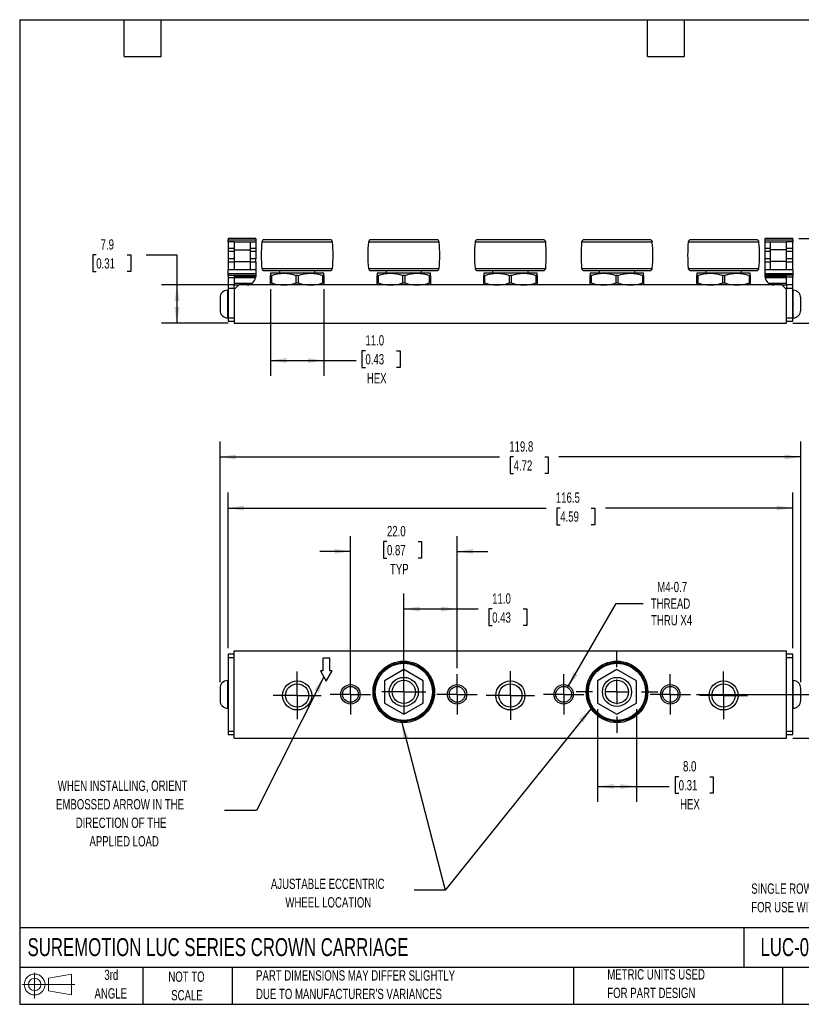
# Model space of a CAD drawing. Header units: millimetres. Extents: x 6 to 273, y 6 to 210.
# Tile 1 of 3: x 6 to 168, y 6 to 210. Entities that reach past the tile are written whole.
import ezdxf

# ---------------------------------------------------------------- set-up
doc = ezdxf.new("R2010")
doc.units = ezdxf.units.MM
doc.linetypes.add('CENTERX2', pattern=[20.32, 12.7, -2.54, 2.54, -2.54])
doc.layers.add('CENTER', color=40, linetype='CENTERX2')
doc.layers.add('SLD-DEFPOINTS', color=7, linetype='Continuous')
doc.layers.add('DIMENSIONS', color=140, linetype='Continuous', lineweight=25)
doc.layers.add('TEXT', color=140, linetype='Continuous', lineweight=25)
doc.styles.add('SLDTEXTSTYLE0', font='TXT', dxfattribs={"width": 0.7})
doc.dimstyles.new('SLDDIMSTYLE0', dxfattribs={"dimtxt": 2.158008, "dimasz": 3.302, "dimexe": 0, "dimexo": 0.0625, "dimgap": 0.539502, "dimtad": 0, "dimtih": 1, "dimtoh": 1, "dimrnd": 1e-09, "dimzin": 4, "dimdsep": 46, "dimtxsty": 'SLDTEXTSTYLE0', "dimsah": 1, "dimcen": 0.09, "dimadec": 0, "dimazin": 1, "dimtfac": 1, "dimtmove": 0, "dimatfit": 0, "dimfxl": 0, "dimfrac": 2, "dimtolj": 1, "dimtzin": 12, "dimarcsym": 0})
doc.dimstyles.new('SLDDIMSTYLE1', dxfattribs={"dimtxt": 2.158008, "dimasz": 3.302, "dimexe": 0, "dimexo": 0.0625, "dimgap": 0.539502, "dimtad": 0, "dimtih": 1, "dimtoh": 1, "dimrnd": 1e-09, "dimzin": 4, "dimdsep": 46, "dimtxsty": 'SLDTEXTSTYLE0', "dimsah": 1, "dimcen": 0.09, "dimadec": 0, "dimazin": 1, "dimtfac": 1, "dimtofl": 0, "dimtmove": 0, "dimatfit": 3, "dimfxl": 0, "dimfrac": 2, "dimtolj": 1, "dimtzin": 12, "dimarcsym": 0})
doc.dimstyles.new('SLDDIMSTYLE2', dxfattribs={"dimtxt": 2.158008, "dimasz": 3.302, "dimexe": 0, "dimexo": 0.0625, "dimgap": 0.539502, "dimtad": 0, "dimtih": 1, "dimtoh": 1, "dimrnd": 1e-09, "dimzin": 12, "dimdsep": 46, "dimtxsty": 'SLDTEXTSTYLE0', "dimsah": 1, "dimcen": 0, "dimadec": 0, "dimazin": 3, "dimtfac": 1, "dimtofl": 0, "dimtmove": 0, "dimatfit": 3, "dimfxl": 0, "dimfrac": 2, "dimtolj": 1, "dimtzin": 12, "dimarcsym": 0})
doc.dimstyles.new('SLDDIMSTYLE3', dxfattribs={"dimtxt": 2.158008, "dimasz": 3.302, "dimexe": 0, "dimexo": 0.0625, "dimgap": 0.539502, "dimtad": 0, "dimtih": 1, "dimtoh": 1, "dimrnd": 1e-09, "dimzin": 12, "dimdsep": 46, "dimtxsty": 'SLDTEXTSTYLE0', "dimsah": 1, "dimcen": 0.09, "dimadec": 0, "dimazin": 3, "dimtfac": 1, "dimtofl": 0, "dimtmove": 0, "dimatfit": 3, "dimfxl": 0, "dimfrac": 2, "dimtolj": 1, "dimtzin": 12, "dimarcsym": 0})
doc.dimstyles.new('SLDDIMSTYLE4', dxfattribs={"dimtxt": 0.18, "dimasz": 3.302, "dimexe": 0, "dimexo": 0.0625, "dimgap": 0, "dimtad": 0, "dimtih": 1, "dimtoh": 1, "dimdec": 0, "dimrnd": 1e-09, "dimzin": 0, "dimdsep": 46, "dimtxsty": 'Standard', "dimsah": 1, "dimcen": 0.09, "dimadec": 0, "dimazin": 0, "dimtfac": 3.302, "dimtdec": 0, "dimtofl": 0, "dimtmove": 0, "dimatfit": 3, "dimfxl": 0, "dimfrac": 2, "dimtolj": 1, "dimtzin": 0, "dimarcsym": 0})
doc.dimstyles.new('SLDDIMSTYLE6', dxfattribs={"dimtxt": 2.158008, "dimasz": 3.302, "dimexe": 0, "dimexo": 0.0625, "dimgap": 0.539502, "dimtad": 0, "dimtih": 1, "dimtoh": 1, "dimrnd": 1e-09, "dimzin": 12, "dimdsep": 46, "dimtxsty": 'SLDTEXTSTYLE0', "dimsah": 1, "dimcen": 0.09, "dimadec": 0, "dimazin": 3, "dimtfac": 1, "dimtmove": 0, "dimatfit": 0, "dimfxl": 0, "dimfrac": 2, "dimtolj": 1, "dimtzin": 12, "dimarcsym": 0})

# ---------------------------------------------------------------- blocks, each defined once
blk = doc.blocks.new('Block11')
at = {"color": 7, "linetype": 'Continuous', "lineweight": 18}
for p, q in [((2.59, 5.31), (2.59, 0)), ((5.48, 4.17), (10.18, 5.03)), ((5.48, 1.6), (5.48, 4.17)), ((10.18, 5.03), (10.18, 0.73)), ((0, 2.88), (10.87, 2.88)), ((5.48, 1.6), (10.18, 0.73))]:
    blk.add_line(p, q, dxfattribs=at)
for radius in [2.15, 1.29]:
    blk.add_circle((2.59, 2.88), radius, dxfattribs=at)
blk = doc.blocks.new('Block12')
at = {"layer": 'SLD-DEFPOINTS'}
blk.add_blockref('Block11', (0, 0), dxfattribs=at)
blk = doc.blocks.new('_D')
at = {"layer": 'DIMENSIONS'}
for p, q in [((74.61, 71.59), (74.61, 102.99)), ((82.14, 101.84), (81.41, 101.84)), ((81.41, 101.84), (81.41, 98.41)), ((88.55, 101.84), (89.28, 101.84)), ((89.28, 101.84), (89.28, 98.41)), ((96.61, 75.75), (96.61, 102.99)), ((74.61, 99.82), (68.26, 99.82)), ((96.61, 99.82), (102.96, 99.82)), ((81.41, 98.41), (82.14, 98.41)), ((89.28, 98.41), (88.55, 98.41))]:
    blk.add_line(p, q, dxfattribs=at)
for points in [[(74.61, 99.82), (71.31, 100.33), (71.31, 99.31)], [(96.61, 99.82), (99.91, 99.31), (99.91, 100.33)]]:
    blk.add_solid(points, dxfattribs=at)
at = {"layer": 'DIMENSIONS', "char_height": 2.117, "attachment_point": 1, "style": 'SLDTEXTSTYLE0'}
for s, insert in [('22.0', (82.14, 105.05)), ('0.87', (82.14, 101.14)), ('TYP', (82.76, 97.22))]:
    blk.add_mtext(s, dxfattribs=dict(at, insert=insert))
blk = doc.blocks.new('_D_1')
at = {"layer": 'DIMENSIONS'}
for p, q in [((146.03, 70.32), (178.84, 70.32)), ((175.66, 70.32), (175.66, 61.3)), ((165.87, 61.3), (178.84, 61.3)), ((175.66, 52.48), (175.66, 61.3)), ((182.01, 52.48), (175.66, 52.48)), ((185.9, 52.48), (185.18, 52.48)), ((185.18, 52.48), (185.18, 49.05)), ((192.32, 52.48), (193.04, 52.48)), ((193.04, 52.48), (193.04, 49.05)), ((185.18, 49.05), (185.9, 49.05)), ((193.04, 49.05), (192.32, 49.05))]:
    blk.add_line(p, q, dxfattribs=at)
for points in [[(175.66, 70.32), (175.15, 67.02), (176.17, 67.02)], [(175.66, 61.3), (176.17, 64.6), (175.15, 64.6)]]:
    blk.add_solid(points, dxfattribs=at)
at = {"layer": 'DIMENSIONS', "char_height": 2.117, "attachment_point": 1, "style": 'SLDTEXTSTYLE0'}
for s, insert in [('9.0', (186.8, 55.69)), ('0.36', (185.9, 51.78))]:
    blk.add_mtext(s, dxfattribs=dict(at, insert=insert))
blk = doc.blocks.new('_D_2')
at = {"layer": 'DIMENSIONS'}
for p, q in [((119.41, 71.72), (129.44, 89.09)), ((129.44, 89.09), (134.99, 89.09))]:
    blk.add_line(p, q, dxfattribs=at)
blk.add_solid([(119.41, 71.72), (121.5, 74.33), (120.62, 74.84)], dxfattribs=at)
at = {"layer": 'DIMENSIONS', "char_height": 2.117, "attachment_point": 1, "style": 'SLDTEXTSTYLE0'}
for s, insert in [('M4-0.7', (137.9, 93.53)), ('THREAD', (136.58, 90.1)), ('THRU X4', (136.63, 86.67))]:
    blk.add_mtext(s, dxfattribs=dict(at, insert=insert))
blk = doc.blocks.new('_D_3')
at = {"layer": 'DIMENSIONS'}
for p, q in [((85.61, 72.1), (85.61, 91.11)), ((96.61, 75.75), (96.61, 91.11)), ((85.61, 87.94), (96.61, 87.94)), ((96.61, 87.94), (100.93, 87.94)), ((103.85, 87.94), (103.13, 87.94)), ((103.13, 87.94), (103.13, 84.51)), ((110.27, 87.94), (110.99, 87.94)), ((110.99, 87.94), (110.99, 84.51)), ((103.13, 84.51), (103.85, 84.51)), ((110.99, 84.51), (110.27, 84.51))]:
    blk.add_line(p, q, dxfattribs=at)
for points in [[(85.61, 87.94), (88.91, 87.43), (88.91, 88.45)], [(96.61, 87.94), (93.3, 88.45), (93.3, 87.43)]]:
    blk.add_solid(points, dxfattribs=at)
at = {"layer": 'DIMENSIONS', "char_height": 2.117, "attachment_point": 1, "style": 'SLDTEXTSTYLE0'}
for s, insert in [('11.0', (103.85, 91.15)), ('0.43', (103.85, 87.24))]:
    blk.add_mtext(s, dxfattribs=dict(at, insert=insert))
blk = doc.blocks.new('_D_4')
at = {"layer": 'DIMENSIONS'}
for p, q in [((125.6, 67.25), (125.6, 48.13)), ((133.6, 67.25), (133.6, 48.13)), ((142.33, 53.32), (141.6, 53.32)), ((141.6, 53.32), (141.6, 49.89)), ((148.74, 53.32), (149.47, 53.32)), ((149.47, 53.32), (149.47, 49.89)), ((125.6, 51.3), (133.6, 51.3)), ((133.6, 51.3), (140.4, 51.3)), ((141.6, 49.89), (142.33, 49.89)), ((149.47, 49.89), (148.74, 49.89))]:
    blk.add_line(p, q, dxfattribs=at)
for points in [[(125.6, 51.3), (128.9, 50.79), (128.9, 51.81)], [(133.6, 51.3), (130.3, 51.81), (130.3, 50.79)]]:
    blk.add_solid(points, dxfattribs=at)
at = {"layer": 'DIMENSIONS', "char_height": 2.117, "attachment_point": 1, "style": 'SLDTEXTSTYLE0'}
for s, insert in [('8.0', (143.23, 56.53)), ('0.31', (142.33, 52.62)), ('HEX', (142.62, 48.71))]:
    blk.add_mtext(s, dxfattribs=dict(at, insert=insert))
blk = doc.blocks.new('_D_5')
at = {"layer": 'DIMENSIONS'}
for p, q in [((47.69, 72.86), (47.69, 122.49)), ((167.52, 72.86), (167.52, 122.49)), ((47.69, 119.31), (105.34, 119.31)), ((108.27, 119.31), (107.54, 119.31)), ((107.54, 119.31), (107.54, 115.88)), ((114.68, 119.31), (115.4, 119.31)), ((115.4, 119.31), (115.4, 115.88)), ((167.52, 119.31), (117.6, 119.31)), ((107.54, 115.88), (108.27, 115.88)), ((115.4, 115.88), (114.68, 115.88))]:
    blk.add_line(p, q, dxfattribs=at)
for points in [[(47.69, 119.31), (50.99, 118.8), (50.99, 119.82)], [(167.52, 119.31), (164.22, 119.82), (164.22, 118.8)]]:
    blk.add_solid(points, dxfattribs=at)
at = {"layer": 'DIMENSIONS', "char_height": 2.117, "attachment_point": 1, "style": 'SLDTEXTSTYLE0'}
for s, insert in [('119.8', (107.37, 122.52)), ('4.72', (108.27, 118.61))]:
    blk.add_mtext(s, dxfattribs=dict(at, insert=insert))
blk = doc.blocks.new('_D_6')
at = {"layer": 'DIMENSIONS'}
for p, q in [((49.34, 79.86), (49.34, 111.94)), ((165.87, 79.86), (165.87, 111.94)), ((49.34, 108.76), (114.96, 108.76)), ((117.89, 108.76), (117.16, 108.76)), ((117.16, 108.76), (117.16, 105.33)), ((124.3, 108.76), (125.03, 108.76)), ((125.03, 108.76), (125.03, 105.33)), ((165.87, 108.76), (127.23, 108.76)), ((117.16, 105.33), (117.89, 105.33)), ((125.03, 105.33), (124.3, 105.33))]:
    blk.add_line(p, q, dxfattribs=at)
for points in [[(49.34, 108.76), (52.64, 108.26), (52.64, 109.27)], [(165.87, 108.76), (162.57, 109.27), (162.57, 108.26)]]:
    blk.add_solid(points, dxfattribs=at)
at = {"layer": 'DIMENSIONS', "char_height": 2.117, "attachment_point": 1, "style": 'SLDTEXTSTYLE0'}
for s, insert in [('116.5', (116.99, 111.98)), ('4.59', (117.89, 108.06))]:
    blk.add_mtext(s, dxfattribs=dict(at, insert=insert))
blk = doc.blocks.new('SW_CENTERMARKSYMBOL_0')
at = {"layer": 'CENTER', "color": 0}
for p, q in [((0, 2.54), (0, 4.55)), ((0, 0), (0, 2.54)), ((0, 0), (-2.54, 0)), ((0, 0), (0, -2.54)), ((0, 0), (2.54, 0)), ((2.54, 0), (4.55, 0)), ((-2.54, 0), (-4.55, 0)), ((0, -2.54), (0, -4.55))]:
    blk.add_line(p, q, dxfattribs=at)
blk = doc.blocks.new('SW_CENTERMARKSYMBOL_1')
at = {"layer": 'CENTER', "color": 0}
for p, q in [((0, 2.54), (0, 4.9265)), ((0, 0), (0, 2.54)), ((0, 0), (-2.54, 0)), ((0, 0), (0, -2.54)), ((0, 0), (2.54, 0)), ((2.54, 0), (4.9265, 0)), ((-2.54, 0), (-4.9265, 0)), ((0, -2.54), (0, -4.9265))]:
    blk.add_line(p, q, dxfattribs=at)
blk = doc.blocks.new('SW_CENTERMARKSYMBOL_2')
at = {"layer": 'CENTER', "color": 0}
for p, q in [((0, 5.08), (0, 8.4455)), ((0, 0), (0, 2.54)), ((0, 0), (-2.54, 0)), ((0, 0), (0, -2.54)), ((0, 0), (2.54, 0)), ((5.08, 0), (8.4455, 0)), ((-5.08, 0), (-8.4455, 0)), ((0, -5.08), (0, -8.4455))]:
    blk.add_line(p, q, dxfattribs=at)
blk = doc.blocks.new('SW_CENTERMARKSYMBOL_3')
at = {"layer": 'CENTER', "color": 0}
for p, q in [((0, 2.54), (0, 4.9265)), ((0, 0), (0, 2.54)), ((0, 0), (-2.54, 0)), ((0, 0), (0, -2.54)), ((0, 0), (2.54, 0)), ((2.54, 0), (4.9265, 0)), ((-2.54, 0), (-4.9265, 0)), ((0, -2.54), (0, -4.9265))]:
    blk.add_line(p, q, dxfattribs=at)
blk = doc.blocks.new('SW_CENTERMARKSYMBOL_4')
at = {"layer": 'CENTER', "color": 0}
for p, q in [((0, 2.54), (0, 4.9985)), ((0, 0), (0, 2.54)), ((0, 0), (-2.54, 0)), ((0, 0), (0, -2.54)), ((0, 0), (2.54, 0)), ((2.54, 0), (4.9985, 0)), ((-2.54, 0), (-4.9985, 0)), ((0, -2.54), (0, -4.9985))]:
    blk.add_line(p, q, dxfattribs=at)
blk = doc.blocks.new('SW_CENTERMARKSYMBOL_5')
at = {"layer": 'CENTER', "color": 0}
for p, q in [((0, 2.54), (0, 4.161)), ((0, 0), (0, 2.54)), ((0, 0), (-2.54, 0)), ((0, 0), (0, -2.54)), ((0, 0), (2.54, 0)), ((2.54, 0), (4.161, 0)), ((-2.54, 0), (-4.161, 0)), ((0, -2.54), (0, -4.161))]:
    blk.add_line(p, q, dxfattribs=at)
blk = doc.blocks.new('SW_CENTERMARKSYMBOL_6')
at = {"layer": 'CENTER', "color": 0}
for p, q in [((0, 2.54), (0, 4.161)), ((0, 0), (0, 2.54)), ((0, 0), (-2.54, 0)), ((0, 0), (0, -2.54)), ((0, 0), (2.54, 0)), ((2.54, 0), (4.161, 0)), ((-2.54, 0), (-4.161, 0)), ((0, -2.54), (0, -4.161))]:
    blk.add_line(p, q, dxfattribs=at)
blk = doc.blocks.new('SW_CENTERMARKSYMBOL_7')
at = {"layer": 'CENTER', "color": 0}
for p, q in [((0, 2.54), (0, 4.161)), ((0, 0), (0, 2.54)), ((0, 0), (-2.54, 0)), ((0, 0), (0, -2.54)), ((0, 0), (2.54, 0)), ((2.54, 0), (4.161, 0)), ((-2.54, 0), (-4.161, 0)), ((0, -2.54), (0, -4.161))]:
    blk.add_line(p, q, dxfattribs=at)
blk = doc.blocks.new('SW_CENTERMARKSYMBOL_8')
at = {"layer": 'CENTER', "color": 0}
for p, q in [((0, 2.54), (0, 4.161)), ((0, 0), (0, 2.54)), ((0, 0), (-2.54, 0)), ((0, 0), (0, -2.54)), ((0, 0), (2.54, 0)), ((2.54, 0), (4.161, 0)), ((-2.54, 0), (-4.161, 0)), ((0, -2.54), (0, -4.161))]:
    blk.add_line(p, q, dxfattribs=at)
blk = doc.blocks.new('_D_9')
at = {"layer": 'DIMENSIONS'}
for p, q in [((22.15, 161.02), (21.42, 161.02)), ((21.42, 161.02), (21.42, 157.59)), ((28.56, 161.02), (29.29, 161.02)), ((29.29, 161.02), (29.29, 157.59)), ((32.45, 161.02), (38.8, 161.02)), ((38.8, 161.02), (38.8, 154.8)), ((21.42, 157.59), (22.15, 157.59)), ((29.29, 157.59), (28.56, 157.59)), ((50.29, 154.8), (35.63, 154.8)), ((38.8, 154.8), (38.8, 146.92)), ((49.34, 146.92), (35.63, 146.92))]:
    blk.add_line(p, q, dxfattribs=at)
for points in [[(38.8, 154.8), (38.29, 151.5), (39.31, 151.5)], [(38.8, 146.92), (39.31, 150.23), (38.29, 150.23)]]:
    blk.add_solid(points, dxfattribs=at)
at = {"layer": 'DIMENSIONS', "char_height": 2.117, "attachment_point": 1, "style": 'SLDTEXTSTYLE0'}
for s, insert in [('7.9', (23.05, 164.23)), ('0.31', (22.15, 160.32))]:
    blk.add_mtext(s, dxfattribs=dict(at, insert=insert))
blk = doc.blocks.new('_D_10')
at = {"layer": 'DIMENSIONS'}
for p, q in [((177.52, 164.37), (177.52, 170.72)), ((167.14, 164.37), (180.7, 164.37)), ((174.31, 154.75), (173.59, 154.75)), ((173.59, 154.75), (173.59, 151.32)), ((180.73, 154.75), (181.45, 154.75)), ((181.45, 154.75), (181.45, 151.32)), ((173.59, 151.32), (174.31, 151.32)), ((181.45, 151.32), (180.73, 151.32)), ((165.87, 146.92), (180.7, 146.92)), ((177.52, 146.92), (177.52, 140.57))]:
    blk.add_line(p, q, dxfattribs=at)
for points in [[(177.52, 164.37), (178.03, 167.68), (177.01, 167.68)], [(177.52, 146.92), (177.01, 143.62), (178.03, 143.62)]]:
    blk.add_solid(points, dxfattribs=at)
at = {"layer": 'DIMENSIONS', "char_height": 2.117, "attachment_point": 1, "style": 'SLDTEXTSTYLE0'}
for s, insert in [('17.5', (174.31, 157.97)), ('0.69', (174.31, 154.05))]:
    blk.add_mtext(s, dxfattribs=dict(at, insert=insert))
blk = doc.blocks.new('_D_11')
at = {"layer": 'DIMENSIONS'}
for p, q in [((58.11, 153.96), (58.11, 136.04)), ((69.11, 153.96), (69.11, 136.04)), ((77.69, 141.23), (76.96, 141.23)), ((76.96, 141.23), (76.96, 137.8)), ((84.1, 141.23), (84.83, 141.23)), ((84.83, 141.23), (84.83, 137.8)), ((58.11, 139.21), (69.11, 139.21)), ((69.11, 139.21), (75.76, 139.21)), ((76.96, 137.8), (77.69, 137.8)), ((84.83, 137.8), (84.1, 137.8))]:
    blk.add_line(p, q, dxfattribs=at)
for points in [[(58.11, 139.21), (61.41, 138.7), (61.41, 139.72)], [(69.11, 139.21), (65.81, 139.72), (65.81, 138.7)]]:
    blk.add_solid(points, dxfattribs=at)
at = {"layer": 'DIMENSIONS', "char_height": 2.117, "attachment_point": 1, "style": 'SLDTEXTSTYLE0'}
for s, insert in [('11.0', (77.69, 144.44)), ('0.43', (77.69, 140.53)), ('HEX', (77.98, 136.62))]:
    blk.add_mtext(s, dxfattribs=dict(at, insert=insert))

msp = doc.modelspace()

# ---------------------------------------------------------------- linework, layer by layer
for p, q in [((55.051, 164.375), (49.336, 164.375)), ((49.336, 164.375), (49.336, 164.13)), ((49.336, 164.13), (55.051, 164.13)), ((49.336, 163.74), (49.336, 164.13)), ((50.606, 163.74), (49.336, 163.74)), ((49.336, 163.74), (49.336, 162.36)), ((50.606, 163.74), (50.606, 162.089)), ((50.606, 163.74), (53.906, 163.74)), ((53.906, 163.74), (53.906, 162.089)), ((53.906, 163.74), (55.051, 163.74)), ((55.051, 164.375), (55.051, 164.13)), ((55.051, 164.13), (55.051, 163.74)), ((55.051, 163.74), (55.051, 162.36)), ((70.905, 163.658), (56.317, 163.658)), ((92.901, 163.658), (78.313, 163.658)), ((114.897, 163.658), (100.31, 163.658)), ((136.894, 163.658), (122.306, 163.658)), ((158.89, 163.658), (144.302, 163.658)), ((165.871, 164.375), (160.156, 164.375)), ((160.156, 164.13), (160.156, 164.375)), ((160.156, 164.13), (165.871, 164.13)), ((160.156, 163.74), (160.156, 164.13)), ((160.156, 163.74), (161.301, 163.74)), ((160.156, 162.36), (160.156, 163.74)), ((161.301, 163.74), (164.601, 163.74)), ((161.301, 162.089), (161.301, 163.74)), ((164.601, 162.089), (164.601, 163.74)), ((165.871, 163.74), (164.601, 163.74)), ((165.871, 164.13), (165.871, 164.375)), ((165.871, 164.13), (165.871, 163.74)), ((165.871, 162.36), (165.871, 163.74)), ((50.606, 162.36), (49.336, 162.36)), ((49.336, 162.36), (49.336, 161.768)), ((49.336, 161.768), (50.606, 161.768)), ((49.336, 161.768), (49.336, 160.175)), ((50.606, 162.089), (50.606, 159.676)), ((50.606, 162.089), (53.906, 162.089)), ((55.051, 162.36), (53.906, 162.36)), ((53.906, 162.089), (53.906, 159.676)), ((53.906, 161.768), (55.051, 161.768)), ((55.051, 162.36), (55.051, 161.768)), ((55.051, 161.768), (55.051, 160.175)), ((161.301, 162.36), (160.156, 162.36)), ((160.156, 161.768), (160.156, 162.36)), ((160.156, 161.768), (161.301, 161.768)), ((160.156, 160.175), (160.156, 161.768)), ((161.301, 159.676), (161.301, 162.089)), ((164.601, 162.089), (161.301, 162.089)), ((165.871, 162.36), (164.601, 162.36)), ((164.601, 159.676), (164.601, 162.089)), ((164.601, 161.768), (165.871, 161.768)), ((165.871, 161.768), (165.871, 162.36)), ((165.871, 160.175), (165.871, 161.768)), ((50.606, 160.175), (49.336, 160.175)), ((49.336, 160.175), (49.336, 159.582)), ((49.336, 159.582), (50.606, 159.582)), ((49.336, 159.582), (49.336, 157.934)), ((50.606, 159.676), (53.906, 159.676)), ((50.606, 159.676), (50.606, 158.025)), ((55.051, 160.175), (53.906, 160.175)), ((53.906, 159.676), (53.906, 158.025)), ((53.906, 159.582), (55.051, 159.582)), ((55.051, 159.582), (55.051, 160.175)), ((55.051, 159.582), (55.051, 157.934)), ((161.301, 160.175), (160.156, 160.175)), ((160.156, 159.582), (160.156, 160.175)), ((160.156, 159.582), (161.301, 159.582)), ((160.156, 157.934), (160.156, 159.582)), ((164.601, 159.676), (161.301, 159.676)), ((161.301, 158.025), (161.301, 159.676)), ((165.871, 160.175), (164.601, 160.175)), ((164.601, 158.025), (164.601, 159.676)), ((164.601, 159.582), (165.871, 159.582)), ((165.871, 159.582), (165.871, 160.175)), ((165.871, 157.934), (165.871, 159.582)), ((55.051, 157.934), (49.336, 157.934)), ((49.336, 157.136), (49.336, 157.934)), ((55.051, 157.136), (49.336, 157.136)), ((49.336, 156.755), (49.336, 157.136)), ((50.606, 156.755), (49.336, 156.755)), ((49.336, 156.755), (49.336, 156.378)), ((50.606, 158.025), (53.906, 158.025)), ((55.051, 156.755), (50.606, 156.755)), ((50.606, 156.755), (50.606, 156.378)), ((55.048, 156.475), (50.606, 156.475)), ((55.051, 157.934), (55.051, 157.136)), ((55.051, 157.136), (55.051, 156.755)), ((55.051, 156.755), (55.051, 156.579)), ((56.317, 158.232), (70.905, 158.232)), ((60.861, 157.212), (58.11, 157.212)), ((58.293, 156.78), (58.11, 156.78)), ((58.11, 155.23), (58.11, 156.78)), ((58.293, 156.78), (58.293, 155.23)), ((59.944, 157.77), (59.944, 157.212)), ((66.361, 157.212), (60.861, 157.212)), ((63.794, 156.78), (63.428, 156.78)), ((63.428, 155.23), (63.428, 156.78)), ((63.794, 156.78), (63.794, 155.23)), ((69.111, 157.212), (66.361, 157.212)), ((67.278, 157.212), (67.278, 157.77)), ((68.928, 155.23), (68.928, 156.78)), ((69.111, 156.78), (68.928, 156.78)), ((69.111, 156.78), (69.111, 155.23)), ((78.313, 158.232), (92.901, 158.232)), ((82.857, 157.212), (80.107, 157.212)), ((80.29, 156.78), (80.107, 156.78)), ((80.107, 155.23), (80.107, 156.78)), ((80.29, 156.78), (80.29, 155.23)), ((81.94, 157.77), (81.94, 157.212)), ((88.357, 157.212), (82.857, 157.212)), ((85.79, 156.78), (85.424, 156.78)), ((85.424, 155.23), (85.424, 156.78)), ((85.79, 156.78), (85.79, 155.23)), ((91.108, 157.212), (88.357, 157.212)), ((89.274, 157.212), (89.274, 157.77)), ((90.925, 155.23), (90.925, 156.78)), ((91.108, 156.78), (90.925, 156.78)), ((91.108, 156.78), (91.108, 155.23)), ((100.31, 158.232), (114.897, 158.232)), ((104.853, 157.212), (102.103, 157.212)), ((102.286, 156.78), (102.103, 156.78)), ((102.103, 155.23), (102.103, 156.78)), ((102.286, 156.78), (102.286, 155.23)), ((103.937, 157.77), (103.937, 157.212)), ((110.354, 157.212), (104.853, 157.212)), ((107.786, 156.78), (107.421, 156.78)), ((107.421, 155.23), (107.421, 156.78)), ((107.786, 156.78), (107.786, 155.23)), ((113.104, 157.212), (110.354, 157.212)), ((111.27, 157.212), (111.27, 157.77)), ((112.921, 155.23), (112.921, 156.78)), ((113.104, 156.78), (112.921, 156.78)), ((113.104, 156.78), (113.104, 155.23)), ((122.306, 158.232), (136.894, 158.232)), ((126.85, 157.212), (124.1, 157.212)), ((124.282, 156.78), (124.1, 156.78)), ((124.1, 155.23), (124.1, 156.78)), ((124.282, 156.78), (124.282, 155.23)), ((125.933, 157.77), (125.933, 157.212)), ((132.35, 157.212), (126.85, 157.212)), ((129.783, 156.78), (129.417, 156.78)), ((129.417, 155.23), (129.417, 156.78)), ((129.783, 156.78), (129.783, 155.23)), ((135.1, 157.212), (132.35, 157.212)), ((133.267, 157.212), (133.267, 157.77)), ((134.917, 155.23), (134.917, 156.78)), ((135.1, 156.78), (134.917, 156.78)), ((135.1, 156.78), (135.1, 155.23)), ((144.302, 158.232), (158.89, 158.232)), ((148.846, 157.212), (146.096, 157.212)), ((146.279, 156.78), (146.096, 156.78)), ((146.096, 155.23), (146.096, 156.78)), ((146.279, 156.78), (146.279, 155.23)), ((147.929, 157.77), (147.929, 157.212)), ((154.347, 157.212), (148.846, 157.212)), ((151.779, 156.78), (151.414, 156.78)), ((151.414, 155.23), (151.414, 156.78)), ((151.779, 156.78), (151.779, 155.23)), ((157.097, 157.212), (154.347, 157.212)), ((155.263, 157.212), (155.263, 157.77)), ((156.914, 155.23), (156.914, 156.78)), ((157.097, 156.78), (156.914, 156.78)), ((157.097, 156.78), (157.097, 155.23)), ((165.871, 157.934), (160.156, 157.934)), ((160.156, 157.136), (160.156, 157.934)), ((165.871, 157.136), (160.156, 157.136)), ((160.156, 156.803), (160.156, 157.136)), ((165.871, 156.803), (160.156, 156.803)), ((160.156, 156.755), (160.156, 156.803)), ((164.601, 156.755), (160.156, 156.755)), ((160.156, 156.579), (160.156, 156.755)), ((164.601, 156.475), (160.159, 156.475)), ((161.301, 158.025), (164.601, 158.025)), ((164.601, 156.399), (164.601, 156.755)), ((165.871, 157.934), (165.871, 157.136)), ((165.871, 157.136), (165.871, 156.803)), ((165.871, 156.803), (165.871, 156.399)), ((49.336, 156.378), (50.606, 156.378)), ((49.336, 156.378), (49.336, 154.799)), ((50.606, 154.799), (49.336, 154.799)), ((49.336, 154.799), (49.336, 154.164)), ((50.606, 156.378), (50.606, 154.799)), ((50.606, 156.374), (55.039, 156.374)), ((50.606, 155.18), (54.371, 155.18)), ((51.558, 154.799), (50.606, 153.846)), ((50.606, 154.164), (50.606, 154.799)), ((50.606, 154.799), (51.558, 154.799)), ((163.649, 154.799), (51.558, 154.799)), ((58.11, 155.23), (58.293, 155.23)), ((63.428, 155.23), (63.794, 155.23)), ((68.928, 155.23), (69.111, 155.23)), ((80.107, 155.23), (80.29, 155.23)), ((85.424, 155.23), (85.79, 155.23)), ((90.925, 155.23), (91.108, 155.23)), ((102.103, 155.23), (102.286, 155.23)), ((107.421, 155.23), (107.786, 155.23)), ((112.921, 155.23), (113.104, 155.23)), ((124.1, 155.23), (124.282, 155.23)), ((129.417, 155.23), (129.783, 155.23)), ((134.917, 155.23), (135.1, 155.23)), ((146.096, 155.23), (146.279, 155.23)), ((151.414, 155.23), (151.779, 155.23)), ((156.914, 155.23), (157.097, 155.23)), ((160.168, 156.374), (164.601, 156.374)), ((160.836, 155.18), (164.601, 155.18)), ((164.601, 153.846), (163.649, 154.799)), ((163.649, 154.799), (164.601, 154.799)), ((165.871, 156.399), (164.601, 156.399)), ((164.601, 154.799), (164.601, 156.399)), ((164.601, 154.799), (164.601, 154.164)), ((165.871, 154.799), (164.601, 154.799)), ((165.871, 154.799), (165.871, 156.399)), ((165.871, 154.164), (165.871, 154.799)), ((49.336, 153.712), (49.256, 153.712)), ((49.256, 153.712), (49.256, 148.012)), ((49.336, 154.164), (50.606, 154.164)), ((49.336, 154.164), (49.336, 147.941)), ((50.606, 154.164), (50.606, 153.846)), ((50.606, 153.846), (50.606, 146.925)), ((164.601, 154.164), (165.871, 154.164)), ((164.601, 153.846), (164.601, 154.164)), ((164.601, 146.925), (164.601, 153.846)), ((165.871, 147.941), (165.871, 154.164)), ((165.951, 153.712), (165.871, 153.712)), ((165.951, 150.862), (165.951, 153.712)), ((47.686, 152.142), (47.686, 149.582)), ((165.951, 148.012), (165.951, 150.862)), ((167.521, 150.862), (167.521, 152.142)), ((167.521, 149.582), (167.521, 150.862)), ((49.256, 148.012), (49.336, 148.012)), ((50.606, 147.941), (49.336, 147.941)), ((49.336, 147.941), (49.336, 147.306)), ((49.336, 147.306), (50.606, 147.306)), ((50.606, 146.925), (164.601, 146.925)), ((165.871, 147.941), (164.601, 147.941)), ((164.601, 147.306), (165.871, 147.306)), ((165.871, 148.012), (165.951, 148.012)), ((165.871, 147.306), (165.871, 147.941)), ((50.606, 61.302), (50.606, 79.31)), ((50.606, 79.31), (164.601, 79.31)), ((164.601, 61.302), (164.601, 79.31)), ((50.606, 78.586), (49.336, 78.586)), ((49.336, 78.586), (49.336, 77.951)), ((49.336, 77.951), (50.606, 77.951)), ((49.336, 77.951), (49.336, 62.661)), ((70.321, 77.786), (68.889, 77.786)), ((68.889, 77.786), (68.889, 75.16)), ((70.321, 75.16), (70.321, 77.786)), ((165.871, 78.586), (164.601, 78.586)), ((164.601, 77.951), (165.871, 77.951)), ((165.871, 77.951), (165.871, 78.586)), ((165.871, 62.661), (165.871, 77.951)), ((85.607, 75.446), (81.607, 73.136)), ((89.607, 73.136), (85.607, 75.446)), ((129.6, 75.446), (125.6, 73.136)), ((133.6, 73.136), (129.6, 75.446)), ((49.336, 73.156), (49.256, 73.156)), ((49.256, 73.156), (49.256, 67.456)), ((68.889, 75.16), (68.411, 75.16)), ((68.411, 75.16), (69.605, 73.011)), ((69.605, 73.011), (70.799, 75.16)), ((70.799, 75.16), (70.321, 75.16)), ((165.951, 73.156), (165.871, 73.156)), ((165.951, 67.456), (165.951, 73.156)), ((47.686, 71.586), (47.686, 69.026)), ((81.607, 73.136), (81.607, 68.517)), ((89.607, 68.517), (89.607, 73.136)), ((125.6, 73.136), (125.6, 68.517)), ((133.6, 68.517), (133.6, 73.136)), ((167.521, 69.026), (167.521, 71.586)), ((49.256, 67.456), (49.336, 67.456)), ((81.607, 68.517), (85.607, 66.208)), ((85.607, 66.208), (89.607, 68.517)), ((125.6, 68.517), (129.6, 66.208)), ((129.6, 66.208), (133.6, 68.517)), ((165.871, 67.456), (165.951, 67.456)), ((50.606, 62.661), (49.336, 62.661)), ((49.336, 62.661), (49.336, 62.026)), ((49.336, 62.026), (50.606, 62.026)), ((50.606, 61.302), (164.601, 61.302)), ((165.871, 62.661), (164.601, 62.661)), ((164.601, 62.026), (165.871, 62.026)), ((165.871, 62.026), (165.871, 62.661))]:
    msp.add_line(p, q)
for centre, radius in [((85.607, 70.827), 6.35), ((85.607, 70.827), 5.905), ((129.6, 70.827), 6.35), ((129.6, 70.827), 5.906), ((85.607, 70.827), 3), ((85.607, 70.827), 2.387), ((129.6, 70.827), 3), ((129.6, 70.827), 2.387), ((63.611, 70.09), 3), ((63.611, 70.09), 2.387), ((74.609, 70.319), 2), ((74.609, 70.319), 1.621), ((96.605, 70.319), 2), ((96.605, 70.319), 1.621), ((107.604, 70.09), 3), ((107.604, 70.09), 2.387), ((118.602, 70.319), 2), ((118.602, 70.319), 1.621), ((140.598, 70.319), 2), ((140.598, 70.319), 1.621), ((151.596, 70.09), 3), ((151.596, 70.09), 2.387)]:
    msp.add_circle(centre, radius)
for centre, radius, start, end in [((86.191, 160.945), 29.997, 174.81112, 185.18888), ((56.823, 163.612), 0.508, 90, 174.81111), ((70.399, 163.612), 0.508, 5.18889, 90), ((41.03, 160.945), 29.997, 354.81112, 5.18888), ((108.188, 160.945), 29.997, 174.81112, 185.18888), ((78.819, 163.612), 0.508, 90, 174.81111), ((92.395, 163.612), 0.508, 5.18889, 90), ((63.027, 160.945), 29.997, 354.81112, 5.18888), ((130.184, 160.945), 29.997, 174.81112, 185.18888), ((100.816, 163.612), 0.508, 90, 174.81111), ((114.391, 163.612), 0.508, 5.18889, 90), ((85.023, 160.945), 29.997, 354.81112, 5.18888), ((152.181, 160.945), 29.997, 174.81112, 185.18888), ((122.812, 163.612), 0.508, 90, 174.81111), ((136.388, 163.612), 0.508, 5.18889, 90), ((107.019, 160.945), 29.997, 354.81112, 5.18888), ((174.177, 160.945), 29.997, 174.81112, 185.18888), ((144.808, 163.612), 0.508, 90, 174.81111), ((158.384, 163.612), 0.508, 5.18889, 90), ((129.016, 160.945), 29.997, 354.81112, 5.18888), ((53.271, 156.579), 1.78, 353.38666, 356.65048), ((56.823, 158.278), 0.508, 185.18888, 270), ((70.399, 158.278), 0.508, 270, 354.81112), ((78.819, 158.278), 0.508, 185.18888, 270), ((92.395, 158.278), 0.508, 270, 354.81112), ((100.816, 158.278), 0.508, 185.18888, 270), ((114.391, 158.278), 0.508, 270, 354.81112), ((122.812, 158.278), 0.508, 185.18888, 270), ((136.388, 158.278), 0.508, 270, 354.81112), ((144.808, 158.278), 0.508, 185.18888, 270), ((158.384, 158.278), 0.508, 270, 354.81112), ((161.936, 156.579), 1.78, 183.34952, 186.61334), ((53.271, 156.579), 1.78, 308.19092, 353.38666), ((161.936, 156.579), 1.78, 186.61334, 231.80908), ((49.256, 152.142), 1.57, 90, 180), ((165.951, 152.142), 1.57, 0, 90), ((49.256, 149.582), 1.57, 180, 270), ((165.951, 149.582), 1.57, 270, 0), ((49.256, 71.586), 1.57, 90, 180), ((165.951, 71.586), 1.57, 0, 90), ((49.256, 69.026), 1.57, 180, 270), ((165.951, 69.026), 1.57, 270, 0)]:
    msp.add_arc(centre, radius, start, end)
for points, knots in [([(70.399, 164.12), (70.399, 164.12), (69.683, 164.12), (67.138, 164.12), (65.411, 164.12), (61.811, 164.12), (60.084, 164.12), (57.538, 164.12), (56.823, 164.12), (56.823, 164.12)], [0, 0, 0, 0, 0.25, 0.25, 0.5, 0.5, 0.75, 0.75, 1, 1, 1, 1]), ([(92.395, 164.12), (92.395, 164.12), (91.68, 164.12), (89.134, 164.12), (87.407, 164.12), (83.807, 164.12), (82.08, 164.12), (79.534, 164.12), (78.819, 164.12), (78.819, 164.12)], [0, 0, 0, 0, 0.25, 0.25, 0.5, 0.5, 0.75, 0.75, 1, 1, 1, 1]), ([(114.391, 164.12), (114.391, 164.12), (113.676, 164.12), (111.13, 164.12), (109.404, 164.12), (105.803, 164.12), (104.077, 164.12), (101.531, 164.12), (100.816, 164.12), (100.816, 164.12)], [0, 0, 0, 0, 0.25, 0.25, 0.5, 0.5, 0.75, 0.75, 1, 1, 1, 1]), ([(136.388, 164.12), (136.388, 164.12), (135.673, 164.12), (133.127, 164.12), (131.4, 164.12), (127.8, 164.12), (126.073, 164.12), (123.527, 164.12), (122.812, 164.12), (122.812, 164.12)], [0, 0, 0, 0, 0.25, 0.25, 0.5, 0.5, 0.75, 0.75, 1, 1, 1, 1]), ([(158.384, 164.12), (158.384, 164.12), (157.669, 164.12), (155.123, 164.12), (153.397, 164.12), (149.796, 164.12), (148.069, 164.12), (145.524, 164.12), (144.808, 164.12), (144.808, 164.12)], [0, 0, 0, 0, 0.25, 0.25, 0.5, 0.5, 0.75, 0.75, 1, 1, 1, 1]), ([(56.823, 157.77), (56.823, 157.77), (57.538, 157.77), (60.084, 157.77), (61.811, 157.77), (65.411, 157.77), (67.138, 157.77), (69.683, 157.77), (70.399, 157.77), (70.399, 157.77)], [0, 0, 0, 0, 0.25, 0.25, 0.5, 0.5, 0.75, 0.75, 1, 1, 1, 1]), ([(78.819, 157.77), (78.819, 157.77), (79.534, 157.77), (82.08, 157.77), (83.807, 157.77), (87.407, 157.77), (89.134, 157.77), (91.68, 157.77), (92.395, 157.77), (92.395, 157.77)], [0, 0, 0, 0, 0.25, 0.25, 0.5, 0.5, 0.75, 0.75, 1, 1, 1, 1]), ([(100.816, 157.77), (100.816, 157.77), (101.531, 157.77), (104.077, 157.77), (105.803, 157.77), (109.404, 157.77), (111.13, 157.77), (113.676, 157.77), (114.391, 157.77), (114.391, 157.77)], [0, 0, 0, 0, 0.25, 0.25, 0.5, 0.5, 0.75, 0.75, 1, 1, 1, 1]), ([(122.812, 157.77), (122.812, 157.77), (123.527, 157.77), (126.073, 157.77), (127.8, 157.77), (131.4, 157.77), (133.127, 157.77), (135.673, 157.77), (136.388, 157.77), (136.388, 157.77)], [0, 0, 0, 0, 0.25, 0.25, 0.5, 0.5, 0.75, 0.75, 1, 1, 1, 1]), ([(144.808, 157.77), (144.808, 157.77), (145.524, 157.77), (148.069, 157.77), (149.796, 157.77), (153.397, 157.77), (155.123, 157.77), (157.669, 157.77), (158.384, 157.77), (158.384, 157.77)], [0, 0, 0, 0, 0.25, 0.25, 0.5, 0.5, 0.75, 0.75, 1, 1, 1, 1]), ([(53.271, 154.799), (53.365, 154.799), (53.461, 154.806), (53.648, 154.837), (53.741, 154.859), (53.928, 154.921), (54.021, 154.961), (54.201, 155.057), (54.289, 155.115), (54.371, 155.18)], [0, 0, 0, 0, 0.25, 0.25, 0.5, 0.5, 0.75, 0.75, 1, 1, 1, 1]), ([(160.836, 155.18), (161.002, 155.049), (161.185, 154.953), (161.555, 154.829), (161.747, 154.799), (161.936, 154.799)], [0, 0, 0, 0, 0.5, 0.5, 1, 1, 1, 1]), ([(85.607, 64.731), (85.979, 64.731), (86.745, 64.801), (87.881, 65.128), (88.973, 65.694), (89.948, 66.485), (90.74, 67.46), (91.306, 68.553), (91.633, 69.689), (91.737, 70.827), (91.633, 71.964), (91.306, 73.101), (90.74, 74.193), (89.948, 75.168), (88.973, 75.96), (87.881, 76.526), (86.745, 76.852), (85.607, 76.957), (84.469, 76.852), (83.333, 76.526), (82.241, 75.96), (81.266, 75.168), (80.474, 74.193), (79.908, 73.101), (79.581, 71.964), (79.477, 70.827), (79.581, 69.689), (79.908, 68.553), (80.474, 67.46), (81.266, 66.485), (82.241, 65.694), (83.333, 65.128), (84.469, 64.801), (85.235, 64.731), (85.607, 64.731)], [0, 0, 0, 0, 0.029129, 0.0600028, 0.0921602, 0.125, 0.1578398, 0.1899972, 0.220871, 0.25, 0.279129, 0.3100028, 0.3421602, 0.375, 0.4078398, 0.4399972, 0.470871, 0.5, 0.529129, 0.5600028, 0.5921602, 0.625, 0.6578398, 0.6899972, 0.720871, 0.75, 0.779129, 0.8100028, 0.8421602, 0.875, 0.9078398, 0.9399972, 0.970871, 1, 1, 1, 1]), ([(129.6, 64.731), (129.972, 64.731), (130.738, 64.801), (131.874, 65.128), (132.966, 65.694), (133.941, 66.485), (134.733, 67.46), (135.299, 68.553), (135.626, 69.689), (135.73, 70.827), (135.626, 71.964), (135.299, 73.101), (134.733, 74.193), (133.941, 75.168), (132.966, 75.96), (131.874, 76.526), (130.738, 76.852), (129.6, 76.957), (128.462, 76.852), (127.326, 76.526), (126.234, 75.96), (125.259, 75.168), (124.467, 74.193), (123.901, 73.101), (123.574, 71.964), (123.47, 70.827), (123.574, 69.689), (123.901, 68.553), (124.467, 67.46), (125.259, 66.485), (126.234, 65.694), (127.326, 65.128), (128.462, 64.801), (129.228, 64.731), (129.6, 64.731)], [0, 0, 0, 0, 0.029129, 0.0600028, 0.0921602, 0.125, 0.1578398, 0.1899972, 0.220871, 0.25, 0.279129, 0.3100028, 0.3421602, 0.375, 0.4078398, 0.4399972, 0.470871, 0.5, 0.529129, 0.5600028, 0.5921602, 0.625, 0.6578398, 0.6899972, 0.720871, 0.75, 0.779129, 0.8100028, 0.8421602, 0.875, 0.9078398, 0.9399972, 0.970871, 1, 1, 1, 1])]:
    msp.add_open_spline(points, degree=3, knots=knots)
for points in [[(55.051, 156.579), (55.051, 156.546), (55.05, 156.512), (55.048, 156.475)], [(58.11, 157.212), (58.11, 157.212), (58.11, 157.046), (58.11, 156.78)], [(58.293, 156.78), (59.134, 157.046), (59.987, 157.212), (60.861, 157.212)], [(60.861, 157.212), (61.735, 157.212), (62.588, 157.046), (63.428, 156.78)], [(63.794, 156.78), (64.634, 157.046), (65.487, 157.212), (66.361, 157.212)], [(66.361, 157.212), (67.235, 157.212), (68.088, 157.046), (68.928, 156.78)], [(69.111, 156.78), (69.111, 157.046), (69.111, 157.212), (69.111, 157.212)], [(80.107, 157.212), (80.107, 157.212), (80.107, 157.046), (80.107, 156.78)], [(80.29, 156.78), (81.13, 157.046), (81.983, 157.212), (82.857, 157.212)], [(82.857, 157.212), (83.731, 157.212), (84.584, 157.046), (85.424, 156.78)], [(85.79, 156.78), (86.63, 157.046), (87.483, 157.212), (88.357, 157.212)], [(88.357, 157.212), (89.231, 157.212), (90.084, 157.046), (90.925, 156.78)], [(91.108, 156.78), (91.108, 157.046), (91.108, 157.212), (91.108, 157.212)], [(102.103, 157.212), (102.103, 157.212), (102.103, 157.046), (102.103, 156.78)], [(102.286, 156.78), (103.126, 157.046), (103.979, 157.212), (104.853, 157.212)], [(104.853, 157.212), (105.727, 157.212), (106.58, 157.046), (107.421, 156.78)], [(107.786, 156.78), (108.627, 157.046), (109.48, 157.212), (110.354, 157.212)], [(110.354, 157.212), (111.228, 157.212), (112.081, 157.046), (112.921, 156.78)], [(113.104, 156.78), (113.104, 157.046), (113.104, 157.212), (113.104, 157.212)], [(124.1, 157.212), (124.1, 157.212), (124.1, 157.046), (124.1, 156.78)], [(124.282, 156.78), (125.123, 157.046), (125.976, 157.212), (126.85, 157.212)], [(126.85, 157.212), (127.724, 157.212), (128.577, 157.046), (129.417, 156.78)], [(129.783, 156.78), (130.623, 157.046), (131.476, 157.212), (132.35, 157.212)], [(132.35, 157.212), (133.224, 157.212), (134.077, 157.046), (134.917, 156.78)], [(135.1, 156.78), (135.1, 157.046), (135.1, 157.212), (135.1, 157.212)], [(146.096, 157.212), (146.096, 157.212), (146.096, 157.046), (146.096, 156.78)], [(146.279, 156.78), (147.119, 157.046), (147.972, 157.212), (148.846, 157.212)], [(148.846, 157.212), (149.72, 157.212), (150.573, 157.046), (151.414, 156.78)], [(151.779, 156.78), (152.62, 157.046), (153.473, 157.212), (154.347, 157.212)], [(154.347, 157.212), (155.22, 157.212), (156.073, 157.046), (156.914, 156.78)], [(157.097, 156.78), (157.097, 157.046), (157.097, 157.212), (157.097, 157.212)], [(160.159, 156.475), (160.157, 156.512), (160.156, 156.546), (160.156, 156.579)], [(58.11, 154.799), (58.11, 154.799), (58.11, 154.965), (58.11, 155.23)], [(58.293, 155.23), (59.134, 154.965), (59.987, 154.799), (60.861, 154.799)], [(60.861, 154.799), (61.735, 154.799), (62.588, 154.965), (63.428, 155.23)], [(63.794, 155.23), (64.634, 154.965), (65.487, 154.799), (66.361, 154.799)], [(66.361, 154.799), (67.235, 154.799), (68.088, 154.965), (68.928, 155.23)], [(69.111, 155.23), (69.111, 154.965), (69.111, 154.799), (69.111, 154.799)], [(80.107, 154.799), (80.107, 154.799), (80.107, 154.965), (80.107, 155.23)], [(80.29, 155.23), (81.13, 154.965), (81.983, 154.799), (82.857, 154.799)], [(82.857, 154.799), (83.731, 154.799), (84.584, 154.965), (85.424, 155.23)], [(85.79, 155.23), (86.63, 154.965), (87.483, 154.799), (88.357, 154.799)], [(88.357, 154.799), (89.231, 154.799), (90.084, 154.965), (90.925, 155.23)], [(91.108, 155.23), (91.108, 154.965), (91.108, 154.799), (91.108, 154.799)], [(102.103, 154.799), (102.103, 154.799), (102.103, 154.965), (102.103, 155.23)], [(102.286, 155.23), (103.126, 154.965), (103.979, 154.799), (104.853, 154.799)], [(104.853, 154.799), (105.727, 154.799), (106.58, 154.965), (107.421, 155.23)], [(107.786, 155.23), (108.627, 154.965), (109.48, 154.799), (110.354, 154.799)], [(110.354, 154.799), (111.228, 154.799), (112.081, 154.965), (112.921, 155.23)], [(113.104, 155.23), (113.104, 154.965), (113.104, 154.799), (113.104, 154.799)], [(124.1, 154.799), (124.1, 154.799), (124.1, 154.965), (124.1, 155.23)], [(124.282, 155.23), (125.123, 154.965), (125.976, 154.799), (126.85, 154.799)], [(126.85, 154.799), (127.724, 154.799), (128.577, 154.965), (129.417, 155.23)], [(129.783, 155.23), (130.623, 154.965), (131.476, 154.799), (132.35, 154.799)], [(132.35, 154.799), (133.224, 154.799), (134.077, 154.965), (134.917, 155.23)], [(135.1, 155.23), (135.1, 154.965), (135.1, 154.799), (135.1, 154.799)], [(146.096, 154.799), (146.096, 154.799), (146.096, 154.965), (146.096, 155.23)], [(146.279, 155.23), (147.119, 154.965), (147.972, 154.799), (148.846, 154.799)], [(148.846, 154.799), (149.72, 154.799), (150.573, 154.965), (151.414, 155.23)], [(151.779, 155.23), (152.62, 154.965), (153.473, 154.799), (154.347, 154.799)], [(154.347, 154.799), (155.22, 154.799), (156.073, 154.965), (156.914, 155.23)], [(157.097, 155.23), (157.097, 154.965), (157.097, 154.799), (157.097, 154.799)]]:
    msp.add_open_spline(points, degree=3)
at = {"layer": 'TEXT'}
for p, q in [((6.35, 209.55), (273.05, 209.55)), ((6.35, 209.55), (6.35, 6.35)), ((27.94, 201.93), (27.94, 209.55)), ((35.56, 201.93), (35.56, 209.55)), ((135.89, 201.93), (135.89, 209.55)), ((143.51, 201.93), (143.51, 209.55)), ((27.94, 201.93), (35.56, 201.93)), ((135.89, 201.93), (143.51, 201.93)), ((273.05, 22.126), (6.35, 22.126)), ((155.759, 22.126), (155.759, 13.97)), ((273.05, 13.97), (6.35, 13.97)), ((31.75, 13.97), (31.75, 6.35)), ((50.212, 13.97), (50.212, 6.35)), ((120.646, 13.97), (120.646, 6.35)), ((163.78, 13.97), (163.78, 6.35)), ((6.35, 6.35), (273.05, 6.35))]:
    msp.add_line(p, q, dxfattribs=at)

# ---------------------------------------------------------------- block references
at = {"layer": 'CENTER'}
for name, p in [('SW_CENTERMARKSYMBOL_2', (129.6, 70.827)), ('SW_CENTERMARKSYMBOL_0', (85.607, 70.827)), ('SW_CENTERMARKSYMBOL_1', (63.611, 70.09)), ('SW_CENTERMARKSYMBOL_8', (74.609, 70.319)), ('SW_CENTERMARKSYMBOL_7', (96.605, 70.319)), ('SW_CENTERMARKSYMBOL_4', (107.604, 70.09)), ('SW_CENTERMARKSYMBOL_6', (118.602, 70.319)), ('SW_CENTERMARKSYMBOL_5', (140.598, 70.319)), ('SW_CENTERMARKSYMBOL_3', (151.596, 70.09))]:
    msp.add_blockref(name, p, dxfattribs=at)
at = {"layer": 'SLD-DEFPOINTS'}
msp.add_blockref('Block12', (6.838, 7.554), dxfattribs=at)

# ---------------------------------------------------------------- texts
at = {"layer": 'TEXT', "style": 'SLDTEXTSTYLE0'}
for s, insert, char_height, attachment_point in [('WHEN INSTALLING, ORIENT', (27.585, 52.518), 2.11667, 2), ('EMBOSSED ARROW IN THE', (27.048, 48.696), 2.11667, 2), ('DIRECTION OF THE', (27.275, 44.874), 2.11667, 2), ('APPLIED LOAD', (27.905, 41.052), 2.11667, 2), ('AJUSTABLE ECCENTRIC', (69.914, 32.271), 2.11667, 2), ('SINGLE ROW BALL BEARING, END SEAL, POLYACETAL/440C STAINLESS STEEL.', (157.306, 31.283), 2.11667, 1), ('WHEEL LOCATION', (70.031, 28.448), 2.11667, 2), ('FOR USE WITH SUREMOTION LUC-0 SERIES GUIDE TRACKS.', (157.306, 27.461), 2.11667, 1), ('SUREMOTION LUC SERIES CROWN CARRIAGE', (7.966, 20.008), 3.70417, 1), ('LUC-0-5W', (159.208, 20.008), 3.7042, 1), ('3rd', (25.247, 13.486), 2.1167, 2), ('NOT TO', (40.768, 13.107), 2.1167, 2), ('PART DIMENSIONS MAY DIFFER SLIGHTLY', (55.119, 13.371), 2.11667, 1), ('METRIC UNITS USED', (127.604, 13.586), 2.11667, 1), ('ANGLE', (25.149, 9.664), 2.1167, 2), ('SCALE', (40.865, 9.285), 2.1167, 2), ("DUE TO MANUFACTURER'S VARIANCES", (55.119, 9.549), 2.11667, 1), ('FOR PART DESIGN', (127.604, 9.764), 2.11667, 1)]:
    msp.add_mtext(s, dxfattribs=dict(at, insert=insert, char_height=char_height, attachment_point=attachment_point))

# ---------------------------------------------------------------- dimensions: what is measured, and where the dimension line sits
at = {"layer": 'DIMENSIONS'}
for base, p1, p2, angle, dimstyle, picture, middle in [((177.521, 164.375), (164.601, 146.925), (165.871, 164.375), 90, 'SLDDIMSTYLE6', '_D_10', (177.521, 154.755)), ((38.803, 146.925), (51.558, 154.799), (50.606, 146.925), 90, 'SLDDIMSTYLE3', '_D_9', (38.803, 161.018)), ((167.5211, 119.3103), (47.6859, 71.586), (167.5211, 71.586), 0, 'SLDDIMSTYLE3', '_D_5', (111.4735, 119.3103)), ((165.8711, 108.7638), (49.3359, 78.586), (165.8711, 78.586), 0, 'SLDDIMSTYLE3', '_D_6', (121.0952, 108.7638)), ((175.662, 61.302), (144.759, 70.319), (164.601, 61.302), 90, 'SLDDIMSTYLE1', '_D_1', (175.662, 52.479))]:
    dim = msp.add_linear_dim(base=base, p1=p1, p2=p2, angle=angle, dimstyle=dimstyle, dxfattribs=at)
    dim.commit()
    dim.dimension.update_dxf_attribs({"geometry": picture, "text_midpoint": middle, "dimtype": 160})
dim = msp.add_linear_dim(base=(58.11, 139.212), p1=(69.111, 155.23), p2=(58.11, 155.23), text='<>\\PHEX', dimstyle='SLDDIMSTYLE1', dxfattribs=at)
dim.commit()
dim.dimension.update_dxf_attribs({"geometry": '_D_11', "text_midpoint": (80.896, 139.212), "dimtype": 160})
for base, p1, p2, text, dimstyle, picture, middle in [((96.605, 99.82), (74.609, 70.319), (96.605, 74.48), '<>\\PTYP', 'SLDDIMSTYLE0', '_D', (85.345, 99.82)), ((125.6, 51.302), (133.6, 68.517), (125.6, 68.517), '<>\\PHEX', 'SLDDIMSTYLE1', '_D_4', (145.536, 51.302))]:
    dim = msp.add_linear_dim(base=base, p1=p1, p2=p2, angle=0, text=text, dimstyle=dimstyle, dxfattribs=at)
    dim.commit()
    dim.dimension.update_dxf_attribs({"geometry": picture, "text_midpoint": middle, "dimtype": 160})
dim = msp.add_diameter_dim_2p(p1=(117.791, 68.915), p2=(119.412, 71.723), text='M4-0.7\\PTHREAD \\PTHRU X4', dimstyle='SLDDIMSTYLE2', override={"dimpost": '<>'}, dxfattribs=at)
dim.commit()
dim.dimension.update_dxf_attribs({"geometry": '_D_2', "text_midpoint": (142.934, 89.087), "dimtype": 163})
dim = msp.add_linear_dim(base=(85.607, 87.939), p1=(96.605, 74.48), p2=(85.607, 70.827), dimstyle='SLDDIMSTYLE1', dxfattribs=at)
dim.commit()
dim.dimension.update_dxf_attribs({"geometry": '_D_3', "text_midpoint": (107.06, 87.939), "dimtype": 160})

# ---------------------------------------------------------------- leaders
at = {"layer": 'TEXT'}
for points in [[(69.095, 73.929), (55.213, 46.374), (48.64, 46.374)], [(124.251, 67.404), (94.12, 29.922), (87.77, 29.922)], [(85.199, 64.49), (94.12, 29.922), (87.77, 29.922)]]:
    msp.add_leader(points, dimstyle='SLDDIMSTYLE4', dxfattribs=at)

doc.saveas('drawing.dxf')
